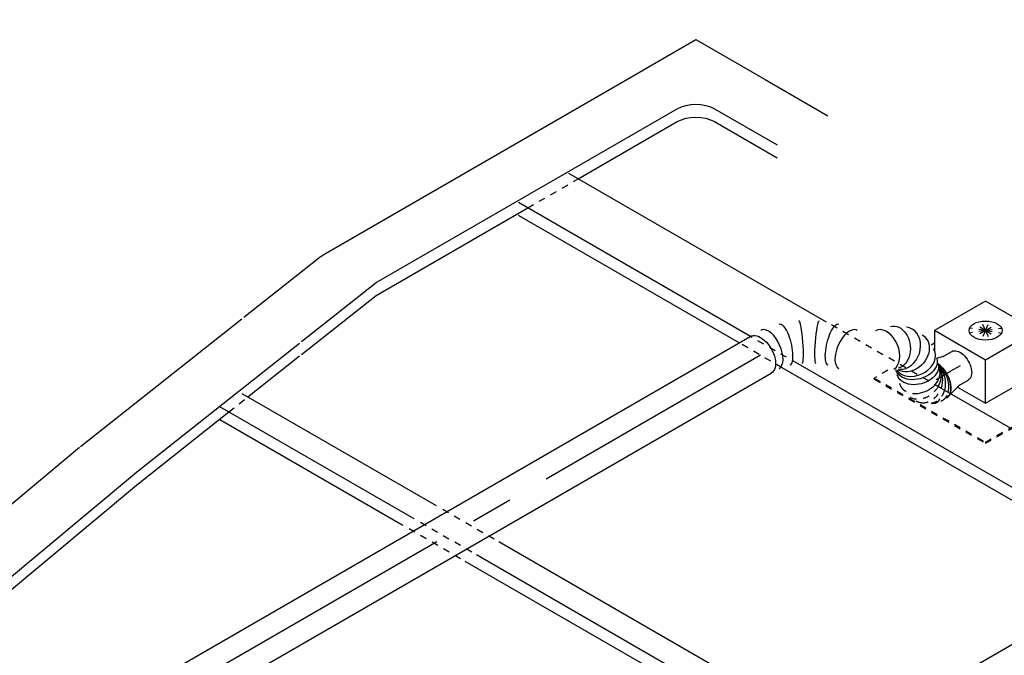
# Model space of a CAD drawing. Extents: x -238422 to 258194, y -34825 to 126331.
# Tile 104 of 239: x -19547 to -15822, y -20121 to -17716. Entities that reach past the tile are written whole.
import ezdxf
from ezdxf.enums import TextEntityAlignment as Align

# ---------------------------------------------------------------- set-up
doc = ezdxf.new("R2010")
doc.units = 0
doc.header["$LTSCALE"] = 50
doc.linetypes.add('CENTER2', pattern=[28.575, 19.05, -3.175, 3.175, -3.175])
doc.linetypes.add('STREEPJES', pattern=[0.1, 0.05, -0.05])
doc.layers.get('0').update_dxf_attribs({"linetype": 'CONTINUOUS'})
for name, color, linetype in [('EL6131--', 2, 'CONTINUOUS'), ('EM6131--', 1, 'CONTINUOUS'), ('WL570---_RETOUR', 112, 'CONTINUOUS'), ('WL570---_RETOUR_HL', 8, 'CONTINUOUS'), ('WL570---_RETOUR_RST', 2, 'CONTINUOUS'), ('WL570---_RETOUR_RST_HL', 1, 'CONTINUOUS'), ('WL570---_TOEVOER', 3, 'CONTINUOUS'), ('WL570---_TOEVOER_HL', 8, 'CONTINUOUS'), ('WM570---_RETOUR_PR', 1, 'CONTINUOUS'), ('WM570---_RETOUR_RST_PR', 1, 'CONTINUOUS'), ('WM570---_TOEVOER_PR', 1, 'CONTINUOUS')]:
    doc.layers.add(name, color=color, linetype=linetype)
doc.styles.add('BURO-018', font='ARIAL.TTF', dxfattribs={"height": 90})

# ---------------------------------------------------------------- blocks, each defined once
blk = doc.blocks.new('*U1407')
at = {"color": 0, "ltscale": 10}
for p, q in [((0, 62.5, 5946.5), (1401.4, 62.5, 5946.5)), ((0.7, -62.5, 5946.5), (1401.4, -62.5, 5946.5))]:
    blk.add_line(p, q, dxfattribs=at)
at = {"color": 0, "ltscale": 10, "extrusion": (-1.04582e-16, -3.71854e-18, -1)}
blk.add_ellipse((1401.4, 0, 5946.5), major_axis=(0, 62.5), ratio=0.57735, start_param=0, end_param=3.141593, dxfattribs=at)
at = {"layer": 'WL570---_TOEVOER_HL', "linetype": 'CENTER2'}
blk.add_line((0, 0, 5946.5), (1401.4, 0, 5946.5), dxfattribs=at)
at = {"layer": 'WM570---_TOEVOER_PR', "color": 1, "style": 'BURO-018'}
blk.add_attdef('POSNR', text='', height=90, dxfattribs=at).set_placement((0, 0), align=Align.MIDDLE)
blk = doc.blocks.new('*U1801')
at = {"color": 0, "ltscale": 10}
for p, q in [((-122.3, 174.3, 8198.5), (-160.2, 108.6, 8198.5)), ((100.6, 174.3, 8198.5), (-122.3, 174.3, 8198.5)), ((-10.8, -18.7, 8198.5), (-122.3, 174.3, 8198.5)), ((212.1, -18.7, 8198.5), (100.6, 174.3, 8198.5)), ((-146.4, 132.6, 8198.5), (-161.4, 132.6, 8198.5)), ((-92.5, -160.2, 8198.5), (-10.8, -18.7, 8198.5)), ((212.1, -18.7, 8198.5), (-10.8, -18.7, 8198.5)), ((130.4, -160.2, 8198.5), (212.1, -18.7, 8198.5)), ((-153.4, -54.7, 8198.5), (-92.5, -160.2, 8198.5)), ((319.5, -288.1, 8198.5), (188, -60.5, 8198.5)), ((-92.5, -160.2, 8198.5), (130.4, -160.2, 8198.5)), ((-59.1, -288.1, 8198.5), (319.5, -288.1, 8198.5)), ((-57, -291.7, 8198.5), (317.4, -291.7, 8198.5)), ((317.4, -291.7, 8198.5), (319.5, -288.1, 8198.5))]:
    blk.add_line(p, q, dxfattribs=at)
at = {"color": 8, "linetype": 'STREEPJES', "ltscale": 10}
for p, q in [((-411.3, 129, 8198.5), (-409.3, 132.6, 8198.5)), ((-411.3, 129, 8198.5), (-168.4, -291.7, 8198.5)), ((-349.9, 132.6, 8198.5), (-409.3, 132.6, 8198.5)), ((-409.3, 132.6, 8198.5), (-166.4, -288.1, 8198.5)), ((44.9, 77.8, 8198.5), (-2.7, 116.1, 8198.5)), ((44.9, 77.8, 8198.5), (19.4, 122, 8198.5)), ((44.9, 77.8, 8198.5), (48.3, 116.1, 8198.5)), ((44.9, 77.8, 8198.5), (-12, 99.9, 8198.5)), ((44.9, 77.8, 8198.5), (-6.1, 77.8, 8198.5)), ((44.9, 77.8, 8198.5), (13.5, 55.7, 8198.5)), ((44.9, 77.8, 8198.5), (41.5, 39.5, 8198.5)), ((44.9, 77.8, 8198.5), (76.3, 99.9, 8198.5)), ((44.9, 77.8, 8198.5), (70.4, 33.6, 8198.5)), ((44.9, 77.8, 8198.5), (92.5, 39.5, 8198.5)), ((44.9, 77.8, 8198.5), (101.9, 55.7, 8198.5)), ((44.9, 77.8, 8198.5), (95.9, 77.8, 8198.5)), ((-166.4, -288.1, 8198.5), (-168.4, -291.7, 8198.5)), ((-168.4, -291.7, 8198.5), (-57, -291.7, 8198.5)), ((-166.4, -288.1, 8198.5), (-59.1, -288.1, 8198.5))]:
    blk.add_line(p, q, dxfattribs=at)
at = {"color": 0, "ltscale": 10}
blk.add_ellipse((44.9, 77.8, 8198.5), major_axis=(54.1, -31.2), ratio=0.57735, dxfattribs=at)
at = {"layer": 'WL570---_RETOUR_RST_HL', "linetype": 'CENTER2'}
blk.add_circle((0, 0, 8198.5), 0.075, dxfattribs=at)
at = {"layer": 'WL570---_RETOUR_RST', "color": 1, "style": 'BURO-018'}
for tag in ['MC', 'Q']:
    blk.add_attdef(tag, text='', height=90, dxfattribs=at).set_placement((0, 0), align=Align.MIDDLE)
at = {"layer": 'WM570---_RETOUR_RST_PR', "color": 1, "style": 'BURO-018'}
blk.add_attdef('POSNR', text='', height=90, dxfattribs=at).set_placement((0, 0), align=Align.MIDDLE)
blk = doc.blocks.new('*U1907')
at = {"color": 0, "ltscale": 10}
for p, q in [((42.6, 69.2, 8037), (69.5, 61.7, 8037)), ((66.7, 62.5, 8037), (104.7, 62.5, 8037)), ((21.7, -75, 8037), (69.5, -61.7, 8037)), ((66.7, -62.5, 8037), (104.7, -62.5, 8037))]:
    blk.add_line(p, q, dxfattribs=at)
at = {"color": 8, "linetype": 'STREEPJES', "ltscale": 10}
for p, q in [((-32.3, -76, 8037), (-40.8, -76, 8037)), ((7.3, -79, 8037), (21.7, -75, 8037))]:
    blk.add_line(p, q, dxfattribs=at)
at = {"color": 0, "ltscale": 10}
blk.add_ellipse((0, 0, 8037), major_axis=(0, 80), ratio=0.57735, start_param=3.59038, end_param=5.359368, dxfattribs=at)
at = {"color": 0, "ltscale": 10, "extrusion": (2.67592e-17, -7.95482e-17, -1)}
blk.add_ellipse((104.7, 0, 8037), major_axis=(0, 62.5), ratio=0.57735, start_param=0, end_param=3.141593, dxfattribs=at)
at = {"color": 8, "linetype": 'STREEPJES', "ltscale": 10}
for centre, major_axis, start_param, end_param in [((-40.8, 0, 8037), (0, 76), 2.72775, 3.138451), ((-40.8, 0, 8037), (0, 76), 2.72775, 3.138451), ((-40.8, 0, 8037), (0, 76), 3.141593, 3.547157), ((-40.8, 0, 8037), (0, 76), 3.141593, 3.547157), ((0, 0, 8037), (0, 80), 3.141593, 3.59038)]:
    blk.add_ellipse(centre, major_axis=major_axis, ratio=0.57735, start_param=start_param, end_param=end_param, dxfattribs=at)
at = {"layer": 'WL570---_RETOUR_RST_HL', "linetype": 'CENTER2'}
for p in [(0, 0, 8037), (104.7, 0, 8037)]:
    blk.add_line(p, (63.8, 0, 8037), dxfattribs=at)
blk.add_circle((0, 0, 8037), 0.075, dxfattribs=at)
at = {"layer": 'WM570---_RETOUR_RST_PR', "color": 1, "style": 'BURO-018'}
blk.add_attdef('POSNR', text='', height=90, dxfattribs=at).set_placement((0, 0), align=Align.MIDDLE)
blk = doc.blocks.new('*U1908')
at = {"color": 0, "ltscale": 10}
for p, q in [((0, 80, 5009.8), (3794.9, 80, 5009.8)), ((0, -80, 5009.8), (3794.9, -80, 5009.8))]:
    blk.add_line(p, q, dxfattribs=at)
at = {"color": 0, "ltscale": 10, "extrusion": (2.67592e-17, -7.95482e-17, -1)}
blk.add_ellipse((3794.9, 0, 5009.8), major_axis=(0, 80), ratio=0.57735, start_param=0, end_param=3.141593, dxfattribs=at)
at = {"layer": 'WL570---_RETOUR_HL', "linetype": 'CENTER2'}
blk.add_line((0, 0, 5009.8), (3794.9, 0, 5009.8), dxfattribs=at)
at = {"layer": 'WM570---_RETOUR_PR', "color": 1, "style": 'BURO-018'}
blk.add_attdef('POSNR', text='', height=90, dxfattribs=at).set_placement((0, 0), align=Align.MIDDLE)
blk = doc.blocks.new('*U1909')
at = {"color": 0, "ltscale": 10}
for p, q in [((189.8, 38.4, 7693.2), (189.6, 38.5, 7693.2)), ((255.1, 0.7, 7693.2), (255, 0.7, 7693.2))]:
    blk.add_line(p, q, dxfattribs=at)
at = {"color": 0, "ltscale": 10, "extrusion": (2.67592e-17, -7.95482e-17, -1)}
for centre, major_axis, ratio, start_param, end_param in [((0, 0, 7693.2), (0, 80), 0.57735, 0, 3.141593), ((97.4, -11.6, 7693.2), (22.6, 77), 0.313149, 6.256783, 9.398376), ((257.9, -104.2, 7693.2), (-55.4, -58.1), 0.313149, 0.026402, 3.167995), ((452.2, -228.4, 7693.2), (-34.2, -72.9), 0.751284, 3.008682, 6.150275), ((494.5, -274.3, 7693.2), (77, 24), 0.803174, 6.10724, 9.248833), ((487.1, -344.4, 7693.2), (77.2, -21.1), 0.706132, 0, 3.141593), ((492.2, -325.5, 7693.2), (77.2, -21.1), 0.706132, 0, 3.141593), ((500.5, -408.3, 7693.2), (34.2, 72.9), 0.751284, 0.735778, 2.019061), ((527.6, -412.8, 7693.2), (0, 80), 0.57735, 0.923818, 2.692806), ((480.9, -387, 7693.2), (-77, -24), 0.803174, 3.406661, 4.42191)]:
    blk.add_ellipse(centre, major_axis=major_axis, ratio=ratio, start_param=start_param, end_param=end_param, dxfattribs=at)
at = {"color": 0, "ltscale": 10}
for centre, major_axis, ratio, start_param, end_param in [((40.9, 0, 7693.2), (8.1, 79.9), 0.497511, 3.191932, 6.232846), ((40.9, 0, 7693.2), (8.1, 79.9), 0.497511, 6.232846, 6.333525), ((155, -33.9, 7693.2), (-34.7, -72.4), 0.106869, 0.008217, 3.133375), ((209.7, -65.5, 7693.2), (45.3, 66.2), 0.106869, 0.008217, 3.133375), ((296.2, -147.4, 7693.2), (65.1, 47), 0.497511, 0.050339, 3.091253), ((296.2, -147.4, 7693.2), (65.1, 47), 0.497511, 6.232846, 6.333525), ((415.6, -218.6, 7693.2), (10.5, 79.7), 0.64715, 3.226799, 6.197979), ((415.6, -218.6, 7693.2), (10.5, 79.7), 0.64715, 6.197979, 6.368392), ((479.1, -247.4, 7693.2), (59.7, 54.3), 0.803521, 6.106871, 6.459499), ((479.1, -247.4, 7693.2), (59.7, 54.3), 0.803521, 3.317906, 6.106871), ((497.3, -307.1, 7693.2), (-80.2, 7.4), 0.750234, 0.13223, 3.009363), ((497.3, -307.1, 7693.2), (-80.2, 7.4), 0.750234, 3.009363, 3.273823), ((517.5, -412.8, 7693.2), (-10.5, -79.7), 0.64715, 0.715484, 2.265845), ((479.6, -371.7, 7693.2), (80.2, -7.4), 0.750234, 4.314532, 6.150955), ((488, -399.5, 7693.2), (-59.7, -54.3), 0.803521, 1.50965, 2.627335)]:
    blk.add_ellipse(centre, major_axis=major_axis, ratio=ratio, start_param=start_param, end_param=end_param, dxfattribs=at)
at = {"color": 8, "linetype": 'STREEPJES', "ltscale": 10}
for centre, major_axis, ratio, start_param, end_param in [((479.6, -371.7, 7693.2), (80.2, -7.4), 0.750234, 3.009363, 3.273823), ((479.6, -371.7, 7693.2), (80.2, -7.4), 0.750234, 3.273823, 4.314532), ((488, -399.5, 7693.2), (-59.7, -54.3), 0.803521, 6.106871, 6.459499), ((488, -399.5, 7693.2), (-59.7, -54.3), 0.803521, 0.176314, 1.50965), ((517.5, -412.8, 7693.2), (-10.5, -79.7), 0.64715, 0.085207, 0.715484), ((517.5, -412.8, 7693.2), (-10.5, -79.7), 0.64715, 6.197979, 6.368392)]:
    blk.add_ellipse(centre, major_axis=major_axis, ratio=ratio, start_param=start_param, end_param=end_param, dxfattribs=at)
at = {"color": 8, "linetype": 'STREEPJES', "ltscale": 10, "extrusion": (2.67592e-17, -7.95482e-17, -1)}
for centre, major_axis, ratio, start_param, end_param in [((480.9, -387, 7693.2), (-77, -24), 0.803174, 4.42191, 6.459131), ((500.5, -408.3, 7693.2), (34.2, 72.9), 0.751284, 2.019061, 3.274503), ((527.6, -412.8, 7693.2), (0, 80), 0.57735, 2.692806, 3.141593)]:
    blk.add_ellipse(centre, major_axis=major_axis, ratio=ratio, start_param=start_param, end_param=end_param, dxfattribs=at)
at = {"layer": 'WM570---_RETOUR_PR', "color": 1, "style": 'BURO-018'}
blk.add_attdef('POSNR', text='', height=90, dxfattribs=at).set_placement((0, 0), align=Align.MIDDLE)
blk = doc.blocks.new('*U2037')
at = {"color": 0, "ltscale": 10}
for p, q in [((42.9, 116.7, 9521.4), (316.5, 116.7, 9521.4)), ((-67.4, -74.2, 9521.4), (206.2, -74.2, 9521.4)), ((-42.9, -116.7, 9521.4), (230.7, -116.7, 9521.4))]:
    blk.add_line(p, q, dxfattribs=at)
at = {"layer": 'EM6131--', "color": 1, "style": 'BURO-018'}
blk.add_attdef('POSNR', text='', height=90, dxfattribs=at).set_placement((0, 0), align=Align.MIDDLE)
blk = doc.blocks.new('*U2038')
at = {"color": 0, "ltscale": 10}
for p, q in [((-234.7, 116.7, 9657.1), (67.4, 116.7, 9657.1)), ((67.4, 116.7, 9657.1), (218.4, -145, 9657.1))]:
    blk.add_line(p, q, dxfattribs=at)
at = {"color": 0, "ltscale": 10, "extrusion": (-4.26297e-17, -3.94865e-17, -1)}
for centre in [(-83.7, -145, 9657.1), (-108.2, -187.4, 9657.1)]:
    blk.add_ellipse(centre, major_axis=(86.6, -50), ratio=0.57735, start_param=3.926991, end_param=5.497787, dxfattribs=at)
at = {"layer": 'EM6131--', "color": 1, "style": 'BURO-018'}
blk.add_attdef('POSNR', text='', height=90, dxfattribs=at).set_placement((0, 0), align=Align.MIDDLE)
blk = doc.blocks.new('*U2039')
at = {"color": 0, "ltscale": 10}
for p, q in [((42.9, 116.7, 6167.4), (1186.7, 116.7, 6167.4)), ((1418.7, 116.7, 6167.4), (2924.1, 116.7, 6167.4)), ((3111.9, 116.7, 6167.4), (4075.8, 116.7, 6167.4)), ((67.4, 74.2, 6167.4), (1162.2, 74.2, 6167.4)), ((1394.2, 74.2, 6167.4), (2879.1, 74.2, 6167.4)), ((3087.4, 74.2, 6167.4), (4100.3, 74.2, 6167.4)), ((-42.9, -116.7, 6167.4), (1052, -116.7, 6167.4)), ((1284, -116.7, 6167.4), (2368.4, -116.7, 6167.4)), ((2864.5, -116.7, 6167.4), (3990.1, -116.7, 6167.4))]:
    blk.add_line(p, q, dxfattribs=at)
at = {"color": 0, "linetype": 'STREEPJES', "ltscale": 10}
for p, q in [((1206.7, 116.7, 6167.4), (1398.7, 116.7, 6167.4)), ((2924.1, 116.7, 6167.4), (3111.9, 116.7, 6167.4)), ((1182.2, 74.2, 6167.4), (1374.2, 74.2, 6167.4)), ((2879.1, 74.2, 6167.4), (3087.4, 74.2, 6167.4)), ((1072, -116.7, 6167.4), (1264, -116.7, 6167.4)), ((2368.4, -116.7, 6167.4), (2864.5, -116.7, 6167.4))]:
    blk.add_line(p, q, dxfattribs=at)
at = {"layer": 'EM6131--', "color": 1, "style": 'BURO-018'}
blk.add_attdef('POSNR', text='', height=90, dxfattribs=at).set_placement((0, 0), align=Align.MIDDLE)
blk = doc.blocks.new('*U2043')
at = {"color": 0, "ltscale": 10}
for p, q in [((-41.1, 124, 6874), (726.7, 124, 6874)), ((72.5, -86.4, 6874), (840.3, -86.4, 6874)), ((41.1, -124, 6874), (809, -124, 6874))]:
    blk.add_line(p, q, dxfattribs=at)
at = {"layer": 'EM6131--', "color": 1, "style": 'BURO-018'}
blk.add_attdef('POSNR', text='', height=90, dxfattribs=at).set_placement((0, 0), align=Align.MIDDLE)
blk = doc.blocks.new('*U2055')
at = {"color": 0, "ltscale": 10}
for p, q in [((-41.8, 122.9, 7570.9), (736.8, 122.9, 7570.9)), ((72.2, -84.5, 7570.9), (850.8, -84.5, 7570.9)), ((41.8, -122.9, 7570.9), (479.2, -122.9, 7570.9)), ((570.4, -122.9, 7570.9), (820.4, -122.9, 7570.9))]:
    blk.add_line(p, q, dxfattribs=at)
at = {"color": 0, "linetype": 'STREEPJES', "ltscale": 10}
blk.add_line((479.2, -122.9, 7570.9), (570.4, -122.9, 7570.9), dxfattribs=at)
at = {"layer": 'EM6131--', "color": 1, "style": 'BURO-018'}
blk.add_attdef('POSNR', text='', height=90, dxfattribs=at).set_placement((0, 0), align=Align.MIDDLE)
blk = doc.blocks.new('*U2056')
at = {"color": 0, "ltscale": 10}
for p, q in [((-41.8, 122.9, 8262.4), (318, 122.9, 8262.4)), ((72.2, -84.5, 8262.4), (432.1, -84.5, 8262.4)), ((41.8, -122.9, 8262.4), (401.7, -122.9, 8262.4))]:
    blk.add_line(p, q, dxfattribs=at)
at = {"layer": 'EM6131--', "color": 1, "style": 'BURO-018'}
blk.add_attdef('POSNR', text='', height=90, dxfattribs=at).set_placement((0, 0), align=Align.MIDDLE)
blk = doc.blocks.new('*U2057')
at = {"color": 0, "ltscale": 10}
for p, q in [((-42.9, 116.7, 8591.4), (1272.3, 116.7, 8591.4)), ((67.4, -74.2, 8591.4), (1382.6, -74.2, 8591.4)), ((42.9, -116.7, 8591.4), (705.1, -116.7, 8591.4)), ((925.5, -116.7, 8591.4), (1358.1, -116.7, 8591.4))]:
    blk.add_line(p, q, dxfattribs=at)
at = {"color": 0, "linetype": 'STREEPJES', "ltscale": 10}
blk.add_line((705.1, -116.7, 8591.4), (925.5, -116.7, 8591.4), dxfattribs=at)
at = {"layer": 'EM6131--', "color": 1, "style": 'BURO-018'}
blk.add_attdef('POSNR', text='', height=90, dxfattribs=at).set_placement((0, 0), align=Align.MIDDLE)
blk = doc.blocks.new('*U2058')
at = {"color": 0, "ltscale": 10, "extrusion": (8.05825e-17, 7.78053e-17, -1)}
blk.add_ellipse((64.2, -84.5, 8585.3), major_axis=(211.7, -167.6), ratio=0.57735, start_param=3.771596, end_param=3.928675, dxfattribs=at)
at = {"layer": 'EM6131--', "color": 1, "style": 'BURO-018'}
blk.add_attdef('POSNR', text='', height=90, dxfattribs=at).set_placement((0, 0), align=Align.MIDDLE)
blk = doc.blocks.new('*U2063')
at = {"color": 0, "ltscale": 10}
for p, q in [((2484, 63.6, 4341.3), (3949.2, 63.6, 4341.3)), ((4221.6, 63.6, 4341.3), (5020.9, 63.6, 4341.3)), ((2459.5, 21.2, 4341.3), (3924.7, 21.2, 4341.3)), ((4197.1, 21.2, 4341.3), (5045.4, 21.2, 4341.3)), ((2410.5, -63.6, 4341.3), (3875.7, -63.6, 4341.3)), ((4148.1, -63.6, 4341.3), (4996.5, -63.6, 4341.3))]:
    blk.add_line(p, q, dxfattribs=at)
at = {"color": 0, "linetype": 'STREEPJES', "ltscale": 10}
for p, q in [((3969.2, 63.6, 4341.3), (4201.6, 63.6, 4341.3)), ((3944.7, 21.2, 4341.3), (4177.1, 21.2, 4341.3)), ((3895.7, -63.6, 4341.3), (4128.1, -63.6, 4341.3))]:
    blk.add_line(p, q, dxfattribs=at)
at = {"layer": 'EM6131--', "color": 1, "style": 'BURO-018'}
blk.add_attdef('POSNR', text='', height=90, dxfattribs=at).set_placement((0, 0), align=Align.MIDDLE)

msp = doc.modelspace()

# ---------------------------------------------------------------- block references
at = {"layer": 'EL6131--'}
for name, p, rotation in [('*U2038', (-16988.6359, -17925.93347, -9657.08039), 29.99999999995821), ('*U2057', (-18293.79896, -18679.46971, -8591.41921), 29.99999999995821), ('*U2037', (-16822.46581, -18021.87182, -9521.40307), 330.0000000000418), ('*U2039', (-14071.94482, -20393.51257, -6167.39655), 150.0000000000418), ('*U2056', (-18589.69906, -18912.1482, -8262.36214), 38.37379747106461), ('*U2058', (-18301.32443, -18683.79993, -8585.29536), 38.37379747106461), ('*U2055', (-19207.44513, -19401.08663, -7570.89878), 38.37379747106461), ('*U2063', (-14409.32449, -21684.75238, -4341.3077), 150.0000000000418), ('*U2043', (-19798.26835, -19893.86513, -6874.00475), 39.84178819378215)]:
    msp.add_blockref(name, p, dxfattribs=dict(at, rotation=rotation))
at = {"layer": 'WL570---_RETOUR', "rotation": 29.99999999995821}
for name, p in [('*U1909', (-16743.78684, -18983.90581, -7693.22784)), ('*U1908', (-20030.28314, -20881.36533, -5009.81484))]:
    msp.add_blockref(name, p, dxfattribs=at)
at = {"layer": 'WL570---_RETOUR_RST'}
ref = msp.add_blockref('*U1801', (-15893.29018, -18981.80722, -8198.49042), dxfattribs=dict(at, rotation=29.99999999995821))
ref.add_attrib('Q', '100', dxfattribs={"color": 1, "height": 90, "style": 'BURO-018'}).set_placement((-15164.94826, -18894.02118), align=Align.MIDDLE)
ref.add_attrib('MC', 'O', dxfattribs={"color": 1, "height": 90, "style": 'BURO-018'}).set_placement((-15453.09427, -18394.93764), align=Align.MIDDLE)
at = {"layer": 'WL570---_RETOUR_RST', "rotation": 29.99999999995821}
msp.add_blockref('*U1907', (-16080.44013, -19077.61085, -8037.02287), dxfattribs=at)
at = {"layer": 'WL570---_TOEVOER', "rotation": 29.99999999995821}
msp.add_blockref('*U1407', (-15962.46904, -20249.67478, -5946.46146), dxfattribs=at)

doc.saveas('drawing.dxf')
